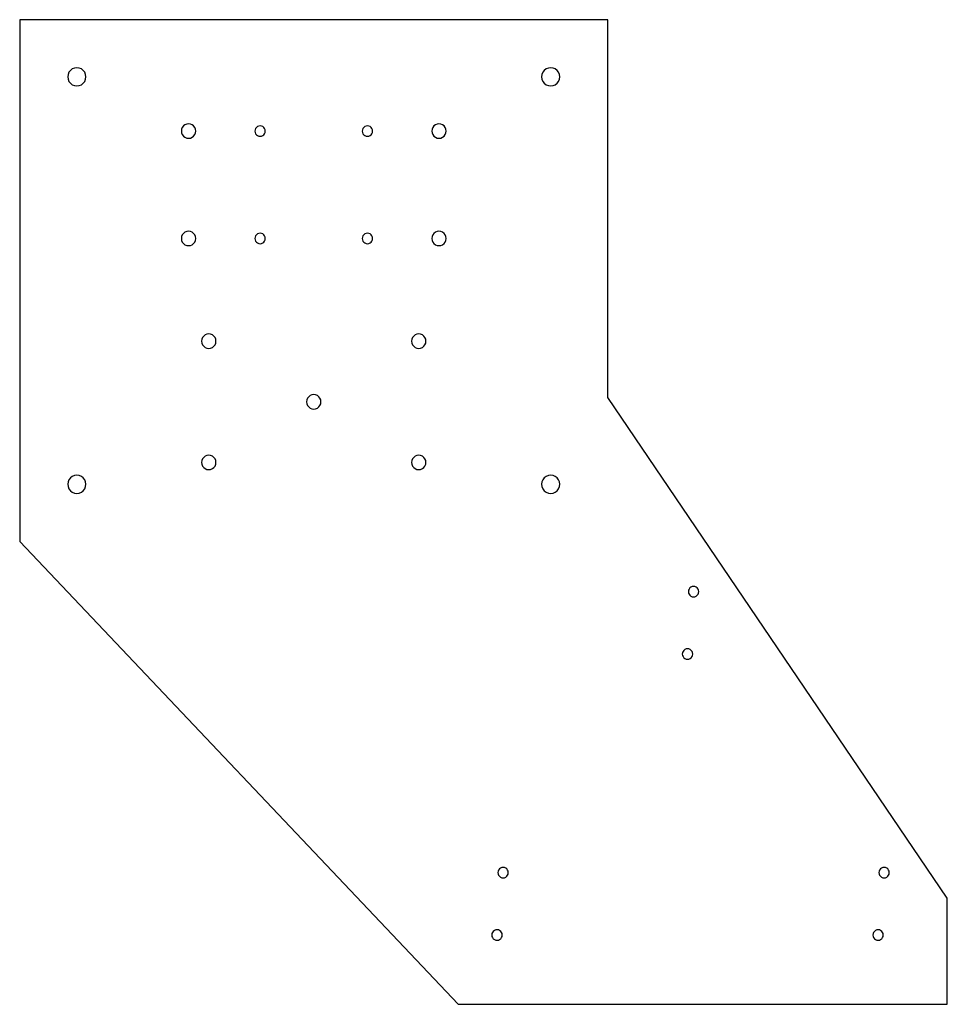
# Model space of a CAD drawing. Extents: x -85 to 183, y -174 to 110.
import ezdxf

# ---------------------------------------------------------------- set-up
doc = ezdxf.new("R2010")
doc.units = 0
doc.layers.get('0').update_dxf_attribs({"linetype": 'CONTINUOUS'})

msp = doc.modelspace()

# ---------------------------------------------------------------- linework, layer by layer
at = {"color": 7}
for points in [[(182.9, -143.315048), (84.9, 1.210069), (84.9, 110.3), (-84.9, 110.3), (-84.9, -40.3), (41.679403, -173.911035), (182.9, -173.911035), (182.9, -143.315048)], [(-65.775, 93.8), (-65.775, 93.8)], [(71.025, 93.8), (71.025, 93.8)], [(-34.075, 78.15), (-34.075, 78.15)], [(-14, 78.15), (-14, 78.15)], [(17, 78.15), (17, 78.15)], [(38.225, 78.15), (38.225, 78.15)], [(-34.075, 47.15), (-34.075, 47.15)], [(-14, 47.15), (-14, 47.15)], [(17, 47.15), (17, 47.15)], [(38.225, 47.15), (38.225, 47.15)], [(-28.235889, 17.5), (-28.235889, 17.5)], [(32.385889, 17.5), (32.385889, 17.5)], [(2.075, 0), (2.075, 0)], [(-28.235889, -17.5), (-28.235889, -17.5)], [(32.385889, -17.5), (32.385889, -17.5)], [(-65.775, -23.8), (-65.775, -23.8)], [(71.025, -23.8), (71.025, -23.8)], [(111.15, -54.8), (111.15, -54.8)], [(109.4, -72.8), (109.4, -72.8)], [(56.15, -135.911035), (56.15, -135.911035)], [(166.15, -135.911035), (166.15, -135.911035)], [(54.4, -153.911035), (54.4, -153.911035)], [(164.4, -153.911035), (164.4, -153.911035)]]:
    msp.add_lwpolyline(points, dxfattribs=at)
for points in [[(-69.7125, 96.073317), (-70.524678, 95.604406), (-71.025, 94.737822), (-71.025, 93.8)], [(-71.025, 93.8), (-71.025, 92.862178), (-70.524678, 91.995594), (-69.7125, 91.526683)], [(-67.0875, 96.073317), (-67.899678, 96.542228), (-68.900322, 96.542228), (-69.7125, 96.073317)], [(-65.775, 93.8), (-65.775, 94.737822), (-66.275322, 95.604406), (-67.0875, 96.073317)], [(-67.0875, 91.526683), (-66.275322, 91.995594), (-65.775, 92.862178), (-65.775, 93.8)], [(67.0875, 96.073317), (66.275322, 95.604406), (65.775, 94.737822), (65.775, 93.8)], [(65.775, 93.8), (65.775, 92.862178), (66.275322, 91.995594), (67.0875, 91.526683)], [(69.7125, 96.073317), (68.900322, 96.542228), (67.899678, 96.542228), (67.0875, 96.073317)], [(71.025, 93.8), (71.025, 94.737822), (70.524678, 95.604406), (69.7125, 96.073317)], [(69.7125, 91.526683), (70.524678, 91.995594), (71.025, 92.862178), (71.025, 93.8)], [(-69.7125, 91.526683), (-68.900322, 91.057772), (-67.899678, 91.057772), (-67.0875, 91.526683)], [(67.0875, 91.526683), (67.899678, 91.057772), (68.900322, 91.057772), (69.7125, 91.526683)], [(-37.1875, 79.947003), (-37.829507, 79.57634), (-38.225, 78.891326), (-38.225, 78.15)], [(-35.1125, 79.947003), (-35.754507, 80.317666), (-36.545493, 80.317666), (-37.1875, 79.947003)], [(-34.075, 78.15), (-34.075, 78.891326), (-34.470493, 79.57634), (-35.1125, 79.947003)], [(-14.749812, 79.44958), (-15.214009, 79.717674), (-15.785991, 79.717674), (-16.250188, 79.44958)], [(16.250188, 79.44958), (15.785991, 79.717674), (15.214009, 79.717674), (14.749812, 79.44958)], [(35.1125, 79.947003), (34.470493, 79.57634), (34.075, 78.891326), (34.075, 78.15)], [(37.1875, 79.947003), (36.545493, 80.317666), (35.754507, 80.317666), (35.1125, 79.947003)], [(38.225, 78.15), (38.225, 78.891326), (37.829507, 79.57634), (37.1875, 79.947003)], [(-38.225, 78.15), (-38.225, 77.408674), (-37.829507, 76.72366), (-37.1875, 76.352997)], [(-35.1125, 76.352997), (-34.470493, 76.72366), (-34.075, 77.408674), (-34.075, 78.15)], [(-16.250188, 79.44958), (-16.714385, 79.181487), (-17.000232, 78.686053), (-17, 78.15)], [(-17, 78.15), (-17.000232, 77.613947), (-16.714385, 77.118513), (-16.250188, 76.85042)], [(-16.250188, 76.85042), (-15.785991, 76.582326), (-15.214009, 76.582326), (-14.749812, 76.85042)], [(-14, 78.15), (-13.999767, 78.686053), (-14.285615, 79.181487), (-14.749812, 79.44958)], [(-14.749812, 76.85042), (-14.285615, 77.118513), (-13.999767, 77.613947), (-14, 78.15)], [(14.749812, 79.44958), (14.285615, 79.181487), (13.999767, 78.686053), (14, 78.15)], [(14, 78.15), (13.999767, 77.613947), (14.285615, 77.118513), (14.749812, 76.85042)], [(14.749812, 76.85042), (15.214009, 76.582326), (15.785991, 76.582326), (16.250188, 76.85042)], [(17, 78.15), (17.000232, 78.686053), (16.714385, 79.181487), (16.250188, 79.44958)], [(16.250188, 76.85042), (16.714385, 77.118513), (17.000232, 77.613947), (17, 78.15)], [(34.075, 78.15), (34.075, 77.408674), (34.470493, 76.72366), (35.1125, 76.352997)], [(37.1875, 76.352997), (37.829507, 76.72366), (38.225, 77.408674), (38.225, 78.15)], [(-37.1875, 76.352997), (-36.545493, 75.982334), (-35.754507, 75.982334), (-35.1125, 76.352997)], [(35.1125, 76.352997), (35.754507, 75.982334), (36.545493, 75.982334), (37.1875, 76.352997)], [(-37.1875, 48.947003), (-37.829507, 48.57634), (-38.225, 47.891326), (-38.225, 47.15)], [(-35.1125, 48.947003), (-35.754507, 49.317666), (-36.545493, 49.317666), (-37.1875, 48.947003)], [(-34.075, 47.15), (-34.075, 47.891326), (-34.470493, 48.57634), (-35.1125, 48.947003)], [(-16.250188, 48.44958), (-16.714385, 48.181486), (-17.000232, 47.686053), (-17, 47.15)], [(-14.749812, 48.44958), (-15.214009, 48.717674), (-15.785991, 48.717674), (-16.250188, 48.44958)], [(-14, 47.15), (-13.999767, 47.686053), (-14.285615, 48.181486), (-14.749812, 48.44958)], [(14.749812, 48.44958), (14.285615, 48.181486), (13.999767, 47.686053), (14, 47.15)], [(16.250188, 48.44958), (15.785991, 48.717674), (15.214009, 48.717674), (14.749812, 48.44958)], [(17, 47.15), (17.000232, 47.686053), (16.714385, 48.181486), (16.250188, 48.44958)], [(35.1125, 48.947003), (34.470493, 48.57634), (34.075, 47.891326), (34.075, 47.15)], [(37.1875, 48.947003), (36.545493, 49.317666), (35.754507, 49.317666), (35.1125, 48.947003)], [(38.225, 47.15), (38.225, 47.891326), (37.829507, 48.57634), (37.1875, 48.947003)], [(-38.225, 47.15), (-38.225, 46.408674), (-37.829507, 45.72366), (-37.1875, 45.352997)], [(-35.1125, 45.352997), (-34.470493, 45.72366), (-34.075, 46.408674), (-34.075, 47.15)], [(-17, 47.15), (-17.000232, 46.613947), (-16.714385, 46.118513), (-16.250188, 45.85042)], [(-16.250188, 45.85042), (-15.785991, 45.582326), (-15.214009, 45.582326), (-14.749812, 45.85042)], [(-14.749812, 45.85042), (-14.285615, 46.118513), (-13.999767, 46.613947), (-14, 47.15)], [(14, 47.15), (13.999767, 46.613947), (14.285615, 46.118513), (14.749812, 45.85042)], [(14.749812, 45.85042), (15.214009, 45.582326), (15.785991, 45.582326), (16.250188, 45.85042)], [(16.250188, 45.85042), (16.714385, 46.118513), (17.000232, 46.613947), (17, 47.15)], [(34.075, 47.15), (34.075, 46.408674), (34.470493, 45.72366), (35.1125, 45.352997)], [(37.1875, 45.352997), (37.829507, 45.72366), (38.225, 46.408674), (38.225, 47.15)], [(-37.1875, 45.352997), (-36.545493, 44.982334), (-35.754507, 44.982334), (-35.1125, 45.352997)], [(35.1125, 45.352997), (35.754507, 44.982334), (36.545493, 44.982334), (37.1875, 45.352997)], [(-31.348389, 19.297003), (-31.990396, 18.92634), (-32.385889, 18.241326), (-32.385889, 17.5)], [(-32.385889, 17.5), (-32.385889, 16.758674), (-31.990396, 16.07366), (-31.348389, 15.702997)], [(-29.273389, 19.297003), (-29.915396, 19.667666), (-30.706382, 19.667666), (-31.348389, 19.297003)], [(-28.235889, 17.5), (-28.235889, 18.241326), (-28.631382, 18.92634), (-29.273389, 19.297003)], [(-29.273389, 15.702997), (-28.631382, 16.07366), (-28.235889, 16.758674), (-28.235889, 17.5)], [(29.273389, 19.297003), (28.631382, 18.92634), (28.235889, 18.241326), (28.235889, 17.5)], [(28.235889, 17.5), (28.235889, 16.758674), (28.631382, 16.07366), (29.273389, 15.702997)], [(31.348389, 19.297003), (30.706382, 19.667666), (29.915396, 19.667666), (29.273389, 19.297003)], [(32.385889, 17.5), (32.385889, 18.241326), (31.990396, 18.92634), (31.348389, 19.297003)], [(31.348389, 15.702997), (31.990396, 16.07366), (32.385889, 16.758674), (32.385889, 17.5)], [(-31.348389, 15.702997), (-30.706382, 15.332334), (-29.915396, 15.332334), (-29.273389, 15.702997)], [(29.273389, 15.702997), (29.915396, 15.332334), (30.706382, 15.332334), (31.348389, 15.702997)], [(-1.0375, 1.797003), (-1.679507, 1.42634), (-2.075, 0.741326), (-2.075, 0)], [(-2.075, 0), (-2.075, -0.741326), (-1.679507, -1.42634), (-1.0375, -1.797003)], [(1.0375, 1.797003), (0.395493, 2.167666), (-0.395493, 2.167666), (-1.0375, 1.797003)], [(2.075, 0), (2.075, 0.741326), (1.679507, 1.42634), (1.0375, 1.797003)], [(1.0375, -1.797003), (1.679507, -1.42634), (2.075, -0.741326), (2.075, 0)], [(-1.0375, -1.797003), (-0.395493, -2.167666), (0.395493, -2.167666), (1.0375, -1.797003)], [(-31.348389, -15.702997), (-31.990396, -16.07366), (-32.385889, -16.758674), (-32.385889, -17.5)], [(-29.273389, -15.702997), (-29.915396, -15.332334), (-30.706382, -15.332334), (-31.348389, -15.702997)], [(-28.235889, -17.5), (-28.235889, -16.758674), (-28.631382, -16.07366), (-29.273389, -15.702997)], [(29.273389, -15.702997), (28.631382, -16.07366), (28.235889, -16.758674), (28.235889, -17.5)], [(31.348389, -15.702997), (30.706382, -15.332334), (29.915396, -15.332334), (29.273389, -15.702997)], [(32.385889, -17.5), (32.385889, -16.758674), (31.990396, -16.07366), (31.348389, -15.702997)], [(-32.385889, -17.5), (-32.385889, -18.241326), (-31.990396, -18.92634), (-31.348389, -19.297003)], [(-31.348389, -19.297003), (-30.706382, -19.667666), (-29.915396, -19.667666), (-29.273389, -19.297003)], [(-29.273389, -19.297003), (-28.631382, -18.92634), (-28.235889, -18.241326), (-28.235889, -17.5)], [(28.235889, -17.5), (28.235889, -18.241326), (28.631382, -18.92634), (29.273389, -19.297003)], [(29.273389, -19.297003), (29.915396, -19.667666), (30.706382, -19.667666), (31.348389, -19.297003)], [(31.348389, -19.297003), (31.990396, -18.92634), (32.385889, -18.241326), (32.385889, -17.5)], [(-69.7125, -21.526683), (-70.524678, -21.995594), (-71.025, -22.862178), (-71.025, -23.8)], [(-67.0875, -21.526683), (-67.899678, -21.057772), (-68.900322, -21.057772), (-69.7125, -21.526683)], [(-65.775, -23.8), (-65.775, -22.862178), (-66.275322, -21.995594), (-67.0875, -21.526683)], [(67.0875, -21.526683), (66.275322, -21.995594), (65.775, -22.862178), (65.775, -23.8)], [(69.7125, -21.526683), (68.900322, -21.057772), (67.899678, -21.057772), (67.0875, -21.526683)], [(71.025, -23.8), (71.025, -22.862178), (70.524678, -21.995594), (69.7125, -21.526683)], [(-71.025, -23.8), (-71.025, -24.737822), (-70.524678, -25.604406), (-69.7125, -26.073317)], [(-67.0875, -26.073317), (-66.275322, -25.604406), (-65.775, -24.737822), (-65.775, -23.8)], [(65.775, -23.8), (65.775, -24.737822), (66.275322, -25.604405), (67.0875, -26.073317)], [(69.7125, -26.073317), (70.524678, -25.604405), (71.025, -24.737822), (71.025, -23.8)], [(-69.7125, -26.073317), (-68.900322, -26.542228), (-67.899678, -26.542228), (-67.0875, -26.073317)], [(67.0875, -26.073317), (67.899678, -26.542228), (68.900322, -26.542228), (69.7125, -26.073317)], [(108.9, -53.500962), (108.435898, -53.768911), (108.15, -54.264102), (108.15, -54.8)], [(110.4, -53.500962), (109.935898, -53.233013), (109.364102, -53.233013), (108.9, -53.500962)], [(111.15, -54.8), (111.15, -54.264102), (110.864102, -53.768911), (110.4, -53.500962)], [(108.15, -54.8), (108.15, -55.335898), (108.435898, -55.831089), (108.9, -56.099038)], [(108.9, -56.099038), (109.364102, -56.366987), (109.935898, -56.366987), (110.4, -56.099038)], [(110.4, -56.099038), (110.864102, -55.831089), (111.15, -55.335898), (111.15, -54.8)], [(107.149812, -71.50042), (106.685615, -71.768514), (106.399767, -72.263947), (106.4, -72.8)], [(106.4, -72.8), (106.399767, -73.336053), (106.685615, -73.831487), (107.149812, -74.09958)], [(108.650188, -71.50042), (108.185991, -71.232326), (107.614009, -71.232326), (107.149812, -71.50042)], [(109.4, -72.8), (109.400232, -72.263947), (109.114385, -71.768514), (108.650188, -71.50042)], [(108.650188, -74.09958), (109.114385, -73.831487), (109.400232, -73.336053), (109.4, -72.8)], [(107.149812, -74.09958), (107.614009, -74.367674), (108.185991, -74.367674), (108.650188, -74.09958)], [(53.899812, -134.611455), (53.435615, -134.879548), (53.149768, -135.374982), (53.15, -135.911035)], [(53.15, -135.911035), (53.149768, -136.447088), (53.435615, -136.942522), (53.899812, -137.210615)], [(55.400188, -134.611455), (54.935991, -134.343361), (54.364009, -134.343361), (53.899812, -134.611455)], [(56.15, -135.911035), (56.150233, -135.374982), (55.864385, -134.879548), (55.400188, -134.611455)], [(55.400188, -137.210615), (55.864385, -136.942522), (56.150233, -136.447088), (56.15, -135.911035)], [(163.899812, -134.611455), (163.435615, -134.879548), (163.149767, -135.374982), (163.15, -135.911035)], [(163.15, -135.911035), (163.149767, -136.447088), (163.435615, -136.942522), (163.899812, -137.210615)], [(165.400188, -134.611455), (164.935991, -134.343361), (164.364009, -134.343361), (163.899812, -134.611455)], [(166.15, -135.911035), (166.150232, -135.374982), (165.864385, -134.879548), (165.400188, -134.611455)], [(165.400188, -137.210615), (165.864385, -136.942522), (166.150232, -136.447088), (166.15, -135.911035)], [(53.899812, -137.210615), (54.364009, -137.478709), (54.935991, -137.478709), (55.400188, -137.210615)], [(163.899812, -137.210615), (164.364009, -137.478709), (164.935991, -137.478709), (165.400188, -137.210615)], [(52.15, -152.611997), (51.685898, -152.879946), (51.4, -153.375137), (51.4, -153.911035)], [(53.65, -152.611997), (53.185898, -152.344048), (52.614102, -152.344048), (52.15, -152.611997)], [(54.4, -153.911035), (54.4, -153.375137), (54.114102, -152.879946), (53.65, -152.611997)], [(162.149812, -152.611455), (161.685615, -152.879549), (161.399768, -153.374982), (161.4, -153.911035)], [(163.650188, -152.611455), (163.185991, -152.343361), (162.614009, -152.343361), (162.149812, -152.611455)], [(164.4, -153.911035), (164.400233, -153.374982), (164.114385, -152.879549), (163.650188, -152.611455)], [(51.4, -153.911035), (51.4, -154.446933), (51.685898, -154.942124), (52.15, -155.210073)], [(52.15, -155.210073), (52.614102, -155.478022), (53.185898, -155.478022), (53.65, -155.210073)], [(53.65, -155.210073), (54.114102, -154.942124), (54.4, -154.446933), (54.4, -153.911035)], [(161.4, -153.911035), (161.399768, -154.447088), (161.685615, -154.942522), (162.149812, -155.210615)], [(162.149812, -155.210615), (162.614009, -155.478709), (163.185991, -155.478709), (163.650188, -155.210615)], [(163.650188, -155.210615), (164.114385, -154.942522), (164.400233, -154.447088), (164.4, -153.911035)]]:
    msp.add_open_spline(points, degree=3, dxfattribs=at)

doc.saveas('drawing.dxf')
